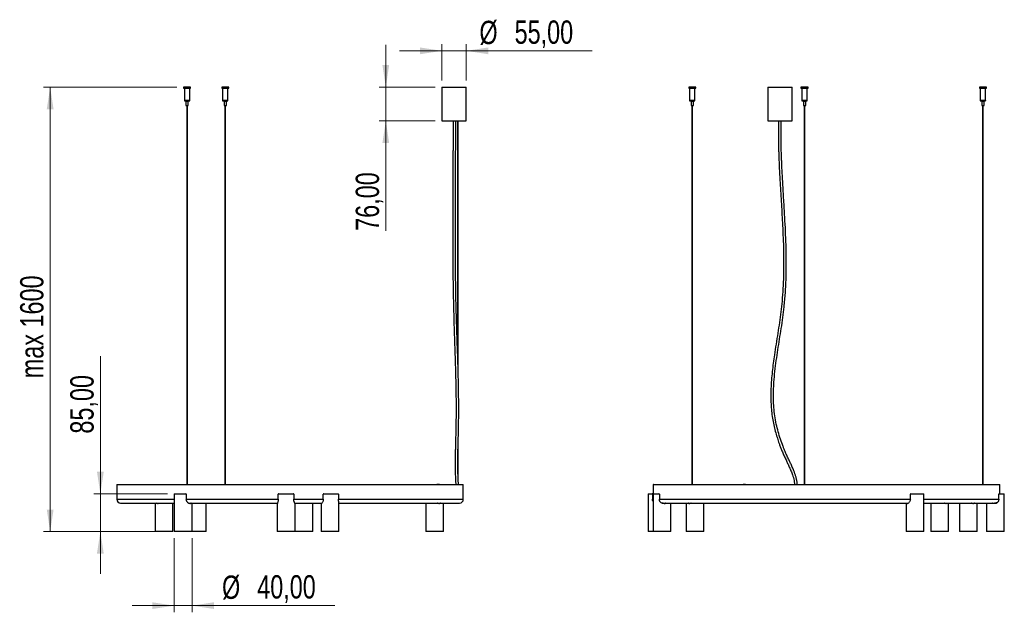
# Model space of a CAD drawing. Header units: millimetres. Extents: x 24 to 175, y 32 to 282.
# Tile 2 of 4: x 28 to 175, y 120 to 209. Entities that reach past the tile are written whole.
import ezdxf

# ---------------------------------------------------------------- set-up
doc = ezdxf.new("R2010")
doc.units = ezdxf.units.MM
doc.styles.add('SLDTEXTSTYLE0', font='TXT', dxfattribs={"width": 0.75})
doc.dimstyles.new('SLDDIMSTYLE0', dxfattribs={"dimtxt": 3.5, "dimasz": 3.302, "dimexe": 0, "dimexo": 0.0625, "dimgap": 0.875, "dimtad": 1, "dimlfac": 15, "dimrnd": 1e-09, "dimzin": 12, "dimdsep": 46, "dimtxsty": 'SLDTEXTSTYLE0', "dimsah": 1, "dimcen": 0.09, "dimadec": 0, "dimazin": 3, "dimtfac": 1, "dimtofl": 0, "dimtmove": 0, "dimatfit": 3, "dimfxl": 0, "dimfrac": 2, "dimtolj": 1, "dimtzin": 12, "dimarcsym": 0})
doc.dimstyles.new('SLDDIMSTYLE1', dxfattribs={"dimtxt": 3.5, "dimasz": 3.302, "dimexe": 0, "dimexo": 0.0625, "dimgap": 0.875, "dimtad": 1, "dimlfac": 15, "dimrnd": 1e-09, "dimzin": 12, "dimdsep": 46, "dimtxsty": 'SLDTEXTSTYLE0', "dimsah": 1, "dimcen": 0.09, "dimadec": 0, "dimazin": 3, "dimtfac": 1, "dimtmove": 0, "dimatfit": 0, "dimfxl": 0, "dimfrac": 2, "dimtolj": 1, "dimtzin": 12, "dimarcsym": 0})

# ---------------------------------------------------------------- blocks, each defined once
blk = doc.blocks.new('_D')
at = {"color": 7, "linetype": 'Continuous', "lineweight": 0}
for p, q in [((51.29, 198.88), (31.28, 198.88)), ((32.28, 198.88), (32.28, 132.22)), ((49.91, 132.22), (31.28, 132.22))]:
    blk.add_line(p, q, dxfattribs=at)
at = {"color": 7, "linetype": 'Continuous', "lineweight": 18}
for points in [[(32.28, 198.88), (31.77, 195.58), (32.79, 195.58)], [(32.28, 132.22), (32.79, 135.52), (31.77, 135.52)]]:
    blk.add_solid(points, dxfattribs=at)
at = {"color": 7, "linetype": 'Continuous', "lineweight": 18, "insert": (27.77, 155.22), "char_height": 3.5, "attachment_point": 1, "rotation": 90, "style": 'SLDTEXTSTYLE0'}
blk.add_mtext('max 1600', dxfattribs=at)
blk = doc.blocks.new('_D_1')
at = {"color": 7, "linetype": 'Continuous', "lineweight": 0}
for p, q in [((39.81, 137.89), (39.81, 158.55)), ((49.91, 137.89), (38.81, 137.89)), ((39.81, 137.89), (39.81, 132.22)), ((49.91, 132.22), (38.81, 132.22)), ((39.81, 132.22), (39.81, 125.87))]:
    blk.add_line(p, q, dxfattribs=at)
at = {"color": 7, "linetype": 'Continuous', "lineweight": 18}
for points in [[(39.81, 137.89), (40.32, 141.19), (39.3, 141.19)], [(39.81, 132.22), (39.3, 128.92), (40.32, 128.92)]]:
    blk.add_solid(points, dxfattribs=at)
at = {"color": 7, "linetype": 'Continuous', "lineweight": 18, "insert": (35.3, 146.91), "char_height": 3.5, "attachment_point": 1, "rotation": 90, "style": 'SLDTEXTSTYLE0'}
blk.add_mtext('85,00', dxfattribs=at)
blk = doc.blocks.new('_D_2')
at = {"color": 7, "linetype": 'Continuous', "lineweight": 0}
for p, q in [((50.91, 131.22), (50.91, 120.1)), ((53.57, 131.22), (53.57, 120.1)), ((50.91, 121.1), (44.56, 121.1)), ((53.57, 121.1), (50.91, 121.1)), ((53.57, 121.1), (74.99, 121.1))]:
    blk.add_line(p, q, dxfattribs=at)
at = {"color": 7, "linetype": 'Continuous', "lineweight": 18}
for points in [[(50.91, 121.1), (47.6, 121.61), (47.6, 120.6)], [(53.57, 121.1), (56.87, 120.6), (56.87, 121.61)]]:
    blk.add_solid(points, dxfattribs=at)
at = {"color": 7, "linetype": 'Continuous', "lineweight": 18, "char_height": 3.5, "attachment_point": 1, "style": 'SLDTEXTSTYLE0'}
for s, insert in [('%%c', (58.07, 125.62)), ('40,00', (63.35, 125.67))]:
    blk.add_mtext(s, dxfattribs=dict(at, insert=insert))
blk = doc.blocks.new('_D_3')
at = {"color": 7, "linetype": 'Continuous', "lineweight": 0}
for p, q in [((82.65, 198.89), (82.65, 205.24)), ((90.06, 198.89), (81.65, 198.89)), ((82.65, 198.89), (82.65, 193.82)), ((90.06, 193.82), (81.65, 193.82)), ((82.65, 193.82), (82.65, 177.33))]:
    blk.add_line(p, q, dxfattribs=at)
at = {"color": 7, "linetype": 'Continuous', "lineweight": 18}
for points in [[(82.65, 198.89), (83.15, 202.19), (82.14, 202.19)], [(82.65, 193.82), (82.14, 190.52), (83.15, 190.52)]]:
    blk.add_solid(points, dxfattribs=at)
at = {"color": 7, "linetype": 'Continuous', "lineweight": 18, "insert": (78.13, 177.33), "char_height": 3.5, "attachment_point": 1, "rotation": 90, "style": 'SLDTEXTSTYLE0'}
blk.add_mtext('76,00', dxfattribs=at)
blk = doc.blocks.new('_D_4')
at = {"color": 7, "linetype": 'Continuous', "lineweight": 0}
for p, q in [((91.06, 204.33), (84.71, 204.33)), ((91.06, 199.89), (91.06, 205.33)), ((94.72, 204.33), (91.06, 204.33)), ((94.72, 199.89), (94.72, 205.33)), ((94.72, 204.33), (113.62, 204.33))]:
    blk.add_line(p, q, dxfattribs=at)
at = {"color": 7, "linetype": 'Continuous', "lineweight": 18}
for points in [[(91.06, 204.33), (87.76, 204.84), (87.76, 203.82)], [(94.72, 204.33), (98.03, 203.82), (98.03, 204.84)]]:
    blk.add_solid(points, dxfattribs=at)
at = {"color": 7, "linetype": 'Continuous', "lineweight": 18, "char_height": 3.5, "attachment_point": 1, "style": 'SLDTEXTSTYLE0'}
for s, insert in [('%%c', (96.7, 208.84)), ('55,00', (101.98, 208.89))]:
    blk.add_mtext(s, dxfattribs=dict(at, insert=insert))

msp = doc.modelspace()

# ---------------------------------------------------------------- linework, layer by layer
at = {"color": 7, "linetype": 'Continuous', "lineweight": 25}
for p, q in [((52.29222, 198.87885), (52.29222, 198.73885)), ((52.82556, 198.87885), (52.29222, 198.87885)), ((52.29222, 198.73885), (52.82556, 198.73885)), ((52.29889, 198.88552), (52.82556, 198.88552)), ((52.42556, 198.73885), (52.42556, 196.95218)), ((52.82556, 198.88552), (53.35222, 198.88552)), ((53.35889, 198.87885), (52.82556, 198.87885)), ((52.82556, 198.73885), (53.35889, 198.73885)), ((53.22556, 196.95218), (53.22556, 198.73885)), ((53.35889, 198.73885), (53.35889, 198.87885)), ((58.01569, 198.87885), (58.01569, 198.73885)), ((58.54902, 198.87885), (58.01569, 198.87885)), ((58.01569, 198.73885), (58.54902, 198.73885)), ((58.02236, 198.88552), (58.54902, 198.88552)), ((58.14902, 198.73885), (58.14902, 196.95218)), ((58.54902, 198.88552), (59.07569, 198.88552)), ((59.08236, 198.87885), (58.54902, 198.87885)), ((58.54902, 198.73885), (59.08236, 198.73885)), ((58.94902, 196.95218), (58.94902, 198.73885)), ((59.08236, 198.73885), (59.08236, 198.87885)), ((91.0572, 198.88552), (91.0572, 193.81885)), ((91.0572, 198.88552), (92.89053, 198.88552)), ((92.89053, 198.88552), (94.72387, 198.88552)), ((94.72387, 193.81885), (94.72387, 198.88552)), ((128.09968, 198.87885), (128.09968, 198.73885)), ((129.16634, 198.87885), (128.09968, 198.87885)), ((128.09968, 198.73885), (129.16634, 198.73885)), ((128.10634, 198.88552), (129.15968, 198.88552)), ((128.23301, 198.73885), (128.23301, 196.95218)), ((129.03301, 198.53138), (129.03301, 198.73885)), ((129.03301, 196.95218), (129.03301, 198.19369)), ((129.16634, 198.73885), (129.16634, 198.87885)), ((139.98296, 198.88552), (139.98296, 193.81885)), ((139.98296, 198.88552), (143.64963, 198.88552)), ((143.64963, 193.81885), (143.64963, 198.88552)), ((144.95273, 198.87885), (144.95273, 198.73885)), ((146.0194, 198.87885), (144.95273, 198.87885)), ((144.95273, 198.73885), (146.0194, 198.73885)), ((144.9594, 198.88552), (146.01273, 198.88552)), ((145.08607, 198.73885), (145.08607, 196.95218)), ((145.88607, 198.53138), (145.88607, 198.73885)), ((145.88607, 196.95218), (145.88607, 198.19369)), ((146.0194, 198.73885), (146.0194, 198.87885)), ((171.71913, 198.87885), (171.71913, 198.73885)), ((172.78579, 198.87885), (171.71913, 198.87885)), ((171.71913, 198.73885), (172.78579, 198.73885)), ((171.72579, 198.88552), (172.77913, 198.88552)), ((171.85246, 198.73885), (171.85246, 196.95218)), ((172.65246, 198.53138), (172.65246, 198.73885)), ((172.65246, 196.95218), (172.65246, 198.19369)), ((172.78579, 198.73885), (172.78579, 198.87885)), ((52.42556, 196.95218), (52.82556, 196.95218)), ((52.42556, 196.949), (52.42556, 196.88234)), ((52.42556, 196.949), (52.82556, 196.949)), ((52.42869, 196.88234), (52.42556, 196.88234)), ((52.42869, 196.88234), (52.42869, 196.81567)), ((52.42869, 196.81567), (53.22242, 196.81567)), ((52.49889, 196.95218), (52.49889, 196.949)), ((52.64889, 196.78234), (52.64889, 196.11567)), ((52.64889, 196.78234), (52.82556, 196.78234)), ((52.69889, 196.81567), (52.69889, 196.78234)), ((52.82556, 196.95218), (53.22556, 196.95218)), ((52.82556, 196.949), (53.22556, 196.949)), ((52.82556, 196.78234), (53.00222, 196.78234)), ((52.95222, 196.78234), (52.95222, 196.81567)), ((53.00222, 196.11567), (53.00222, 196.78234)), ((53.15222, 196.949), (53.15222, 196.95218)), ((53.22242, 196.81567), (53.22242, 196.88234)), ((53.22556, 196.88234), (53.22242, 196.88234)), ((53.22556, 196.88234), (53.22556, 196.949)), ((58.14902, 196.95218), (58.54902, 196.95218)), ((58.14902, 196.949), (58.14902, 196.81567)), ((58.14902, 196.949), (58.94902, 196.949)), ((58.14902, 196.81567), (58.30729, 196.81567)), ((58.22236, 196.95218), (58.22236, 196.949)), ((58.30729, 196.81567), (58.30729, 196.88234)), ((58.39389, 196.88234), (58.30729, 196.88234)), ((58.30729, 196.81567), (58.39389, 196.81567)), ((58.37236, 196.78234), (58.37236, 196.11567)), ((58.37236, 196.78234), (58.72569, 196.78234)), ((58.39389, 196.88234), (58.39389, 196.81567)), ((58.39389, 196.81567), (58.94902, 196.81567)), ((58.42236, 196.81567), (58.42236, 196.78234)), ((58.54902, 196.95218), (58.94902, 196.95218)), ((58.67569, 196.78234), (58.67569, 196.81567)), ((58.72569, 196.11567), (58.72569, 196.78234)), ((58.87569, 196.949), (58.87569, 196.95218)), ((58.94902, 196.81567), (58.94902, 196.949)), ((128.23301, 196.95218), (129.03301, 196.95218)), ((128.23301, 196.949), (128.23301, 196.81567)), ((128.23301, 196.949), (129.03301, 196.949)), ((128.23301, 196.81567), (128.58301, 196.81567)), ((128.30634, 196.95218), (128.30634, 196.949)), ((128.45634, 196.78234), (128.45634, 196.11567)), ((128.45634, 196.78234), (128.80968, 196.78234)), ((128.50634, 196.81567), (128.50634, 196.78234)), ((128.58301, 196.81567), (128.58301, 196.88234)), ((128.68301, 196.88234), (128.58301, 196.88234)), ((128.68301, 196.88234), (128.68301, 196.81567)), ((128.68301, 196.81567), (129.03301, 196.81567)), ((128.75968, 196.78234), (128.75968, 196.81567)), ((128.80968, 196.11567), (128.80968, 196.78234)), ((128.95968, 196.949), (128.95968, 196.95218)), ((129.03301, 196.81567), (129.03301, 196.949)), ((145.08607, 196.95218), (145.88607, 196.95218)), ((145.08607, 196.949), (145.08607, 196.81567)), ((145.08607, 196.949), (145.68607, 196.949)), ((145.08607, 196.81567), (145.11737, 196.81567)), ((145.16737, 196.88234), (145.11737, 196.88234)), ((145.11737, 196.81567), (145.11737, 196.88234)), ((145.11737, 196.81567), (145.16737, 196.81567)), ((145.1594, 196.95218), (145.1594, 196.949)), ((145.16737, 196.88234), (145.16737, 196.81567)), ((145.16737, 196.81567), (145.88607, 196.81567)), ((145.3094, 196.78234), (145.3094, 196.11567)), ((145.3094, 196.78234), (145.5744, 196.78234)), ((145.3594, 196.81567), (145.3594, 196.78234)), ((145.5744, 196.78234), (145.66273, 196.78234)), ((145.61273, 196.78234), (145.61273, 196.81567)), ((145.66273, 196.11567), (145.66273, 196.78234)), ((145.68607, 196.949), (145.88607, 196.949)), ((145.81273, 196.949), (145.81273, 196.95218)), ((145.88607, 196.81567), (145.88607, 196.949)), ((171.85246, 196.95218), (172.65246, 196.95218)), ((171.85246, 196.949), (171.85246, 196.81567)), ((171.85246, 196.949), (172.65246, 196.949)), ((171.85246, 196.81567), (172.57115, 196.81567)), ((171.92579, 196.95218), (171.92579, 196.949)), ((172.07579, 196.78234), (172.07579, 196.11567)), ((172.07579, 196.78234), (172.42913, 196.78234)), ((172.12579, 196.81567), (172.12579, 196.78234)), ((172.37913, 196.78234), (172.37913, 196.81567)), ((172.42913, 196.11567), (172.42913, 196.78234)), ((172.62115, 196.88234), (172.57115, 196.88234)), ((172.57115, 196.81567), (172.57115, 196.88234)), ((172.57115, 196.81567), (172.62115, 196.81567)), ((172.57913, 196.949), (172.57913, 196.95218)), ((172.62115, 196.88234), (172.62115, 196.81567)), ((172.62115, 196.81567), (172.65246, 196.81567)), ((172.65246, 196.81567), (172.65246, 196.949)), ((52.64889, 196.11567), (52.82556, 196.11567)), ((52.77556, 196.11567), (52.77556, 139.28552)), ((52.82556, 196.11567), (53.00222, 196.11567)), ((52.87556, 139.28552), (52.87556, 196.11567)), ((58.37236, 196.11567), (58.72569, 196.11567)), ((58.49902, 196.11567), (58.49902, 139.28552)), ((58.59902, 139.28552), (58.59902, 196.11567)), ((128.45634, 196.11567), (128.80968, 196.11567)), ((128.58301, 196.11567), (128.58301, 139.28552)), ((128.68301, 139.28552), (128.68301, 196.11567)), ((145.3094, 196.11567), (145.5744, 196.11567)), ((145.43607, 196.11567), (145.43607, 139.28552)), ((145.53607, 139.28552), (145.53607, 196.11567)), ((145.5744, 196.11567), (145.66273, 196.11567)), ((172.07579, 196.11567), (172.42913, 196.11567)), ((172.20246, 196.11567), (172.20246, 139.28552)), ((172.30246, 139.28552), (172.30246, 196.11567)), ((91.0572, 193.81885), (92.89053, 193.81885)), ((92.89053, 193.81885), (94.72387, 193.81885)), ((93.41284, 193.81885), (93.41284, 159.27825)), ((93.51284, 155.94794), (93.51284, 193.81885)), ((139.98296, 193.81885), (143.64963, 193.81885)), ((93.51284, 139.99048), (93.51284, 145.79995)), ((42.27914, 139.27218), (42.27914, 137.05218)), ((42.27914, 139.27218), (94.27914, 139.27218)), ((42.29247, 139.28552), (94.26581, 139.28552)), ((44.27038, 139.28894), (44.27038, 139.28552)), ((44.27038, 139.28894), (44.2892, 139.28894)), ((44.2892, 139.28894), (45.35248, 139.28894)), ((44.2892, 139.28894), (44.2892, 139.28552)), ((45.35248, 139.28894), (45.7064, 139.28894)), ((45.35248, 139.28894), (45.35248, 139.28552)), ((45.7064, 139.28894), (46.03286, 139.28894)), ((45.7064, 139.28894), (45.7064, 139.28552)), ((46.03286, 139.28894), (46.16943, 139.28894)), ((46.03286, 139.28894), (46.03286, 139.28552)), ((46.16943, 139.28552), (46.16943, 139.28894)), ((46.44145, 139.28894), (46.44145, 139.28552)), ((46.44145, 139.28894), (46.56499, 139.28894)), ((46.56499, 139.28894), (46.88072, 139.28894)), ((46.56499, 139.28894), (46.56499, 139.28552)), ((46.88072, 139.28894), (47.23659, 139.28894)), ((46.88072, 139.28894), (46.88072, 139.28552)), ((47.23659, 139.28894), (48.64615, 139.28894)), ((47.23659, 139.28894), (47.23659, 139.28552)), ((48.64615, 139.28894), (48.70142, 139.28894)), ((48.64615, 139.28894), (48.64615, 139.28552)), ((48.70142, 139.28552), (48.70142, 139.28894)), ((64.39701, 139.28894), (64.39701, 139.28552)), ((64.39701, 139.28894), (64.62053, 139.28894)), ((64.62053, 139.28894), (67.14961, 139.28894)), ((64.62053, 139.28894), (64.62053, 139.28552)), ((67.14961, 139.28894), (67.42055, 139.28894)), ((67.14961, 139.28894), (67.14961, 139.28552)), ((67.42055, 139.28894), (67.43128, 139.28894)), ((67.42055, 139.28894), (67.42055, 139.28552)), ((67.43128, 139.28894), (67.43139, 139.28894)), ((67.43128, 139.28894), (67.43128, 139.28552)), ((67.43139, 139.28552), (67.43139, 139.28894)), ((69.12689, 139.28894), (69.12689, 139.28552)), ((69.12689, 139.28894), (69.37579, 139.28894)), ((69.37579, 139.28894), (71.80783, 139.28894)), ((69.37579, 139.28894), (69.37579, 139.28552)), ((71.80783, 139.28894), (72.10116, 139.28894)), ((71.80783, 139.28894), (71.80783, 139.28552)), ((72.10116, 139.28894), (72.15818, 139.28894)), ((72.10116, 139.28894), (72.10116, 139.28552)), ((72.15818, 139.28894), (72.16127, 139.28894)), ((72.15818, 139.28894), (72.15818, 139.28552)), ((72.16127, 139.28552), (72.16127, 139.28894)), ((87.85687, 139.28894), (87.85687, 139.28552)), ((87.85687, 139.28894), (87.9538, 139.28894)), ((87.9538, 139.28894), (88.2427, 139.28894)), ((87.9538, 139.28894), (87.9538, 139.28552)), ((88.2427, 139.28894), (88.61047, 139.28894)), ((88.2427, 139.28894), (88.2427, 139.28552)), ((88.61047, 139.28894), (90.07628, 139.28894)), ((88.61047, 139.28894), (88.61047, 139.28552)), ((90.07628, 139.28894), (90.11684, 139.28894)), ((90.07628, 139.28894), (90.07628, 139.28552)), ((90.11684, 139.28552), (90.11684, 139.28894)), ((90.32342, 139.28805), (90.32342, 139.28552)), ((90.69009, 139.28805), (90.32342, 139.28805)), ((90.38885, 139.28894), (90.38885, 139.28805)), ((90.38885, 139.28894), (90.41834, 139.28894)), ((90.41834, 139.28894), (91.44082, 139.28894)), ((90.41834, 139.28894), (90.41834, 139.28805)), ((90.69009, 139.28552), (90.69009, 139.28805)), ((91.44082, 139.28894), (91.77582, 139.28894)), ((91.44082, 139.28894), (91.44082, 139.28552)), ((91.77582, 139.28894), (92.12174, 139.28894)), ((91.77582, 139.28894), (91.77582, 139.28552)), ((92.12174, 139.28894), (92.2879, 139.28894)), ((92.12174, 139.28894), (92.12174, 139.28552)), ((92.2879, 139.28552), (92.2879, 139.28894)), ((94.27914, 137.05218), (94.27914, 139.27218)), ((122.79051, 139.27218), (122.79051, 137.88552)), ((122.79051, 139.27218), (174.79051, 139.27218)), ((122.80385, 139.28552), (174.77718, 139.28552)), ((122.96898, 139.28894), (122.96898, 139.28552)), ((122.96898, 139.28894), (123.22146, 139.28894)), ((123.22146, 139.28894), (123.59223, 139.28894)), ((123.22146, 139.28894), (123.22146, 139.28552)), ((123.59223, 139.28894), (123.85952, 139.28894)), ((123.59223, 139.28894), (123.59223, 139.28552)), ((123.85952, 139.28894), (124.083, 139.28894)), ((123.85952, 139.28894), (123.85952, 139.28552)), ((124.083, 139.28894), (124.08556, 139.28894)), ((124.083, 139.28894), (124.083, 139.28552)), ((124.08556, 139.28552), (124.08556, 139.28894)), ((132.72792, 139.28894), (132.72792, 139.28552)), ((132.72792, 139.28894), (132.82761, 139.28894)), ((132.82761, 139.28894), (134.90167, 139.28894)), ((132.82761, 139.28894), (132.82761, 139.28552)), ((134.90167, 139.28894), (135.26243, 139.28894)), ((134.90167, 139.28894), (134.90167, 139.28552)), ((135.26243, 139.28894), (135.45711, 139.28894)), ((135.26243, 139.28894), (135.26243, 139.28552)), ((135.45711, 139.28894), (135.49579, 139.28894)), ((135.45711, 139.28894), (135.45711, 139.28552)), ((135.49579, 139.28552), (135.49579, 139.28894)), ((136.27546, 139.28805), (136.27546, 139.28552)), ((136.64213, 139.28805), (136.27546, 139.28805)), ((136.64213, 139.28552), (136.64213, 139.28805)), ((136.71838, 139.28894), (136.71838, 139.28552)), ((136.71838, 139.28894), (136.74955, 139.28894)), ((136.74955, 139.28894), (136.92564, 139.28894)), ((136.74955, 139.28894), (136.74955, 139.28552)), ((136.92564, 139.28894), (137.27474, 139.28894)), ((136.92564, 139.28894), (136.92564, 139.28552)), ((137.27474, 139.28894), (139.49269, 139.28894)), ((137.27474, 139.28894), (137.27474, 139.28552)), ((139.49269, 139.28894), (139.65551, 139.28894)), ((139.49269, 139.28894), (139.49269, 139.28552)), ((139.65551, 139.28552), (139.65551, 139.28894)), ((157.92551, 139.28894), (157.92551, 139.28552)), ((157.92551, 139.28894), (157.94304, 139.28894)), ((157.94304, 139.28894), (158.07691, 139.28894)), ((157.94304, 139.28894), (157.94304, 139.28552)), ((158.07691, 139.28894), (158.41651, 139.28894)), ((158.07691, 139.28894), (158.07691, 139.28552)), ((158.41651, 139.28894), (160.72296, 139.28894)), ((158.41651, 139.28894), (158.41651, 139.28552)), ((160.72296, 139.28894), (160.86265, 139.28894)), ((160.72296, 139.28894), (160.72296, 139.28552)), ((160.86265, 139.28552), (160.86265, 139.28894)), ((162.08523, 139.28894), (162.08523, 139.28552)), ((162.08523, 139.28894), (162.20574, 139.28894)), ((162.20574, 139.28894), (164.2002, 139.28894)), ((162.20574, 139.28894), (162.20574, 139.28552)), ((164.2002, 139.28894), (164.56297, 139.28894)), ((164.2002, 139.28894), (164.2002, 139.28552)), ((164.56297, 139.28894), (164.79561, 139.28894)), ((164.56297, 139.28894), (164.56297, 139.28552)), ((164.79561, 139.28894), (164.85311, 139.28894)), ((164.79561, 139.28894), (164.79561, 139.28552)), ((164.85311, 139.28552), (164.85311, 139.28894)), ((173.49546, 139.28894), (173.49546, 139.28552)), ((173.49546, 139.28894), (173.71549, 139.28894)), ((173.71549, 139.28894), (174.08201, 139.28894)), ((173.71549, 139.28894), (173.71549, 139.28552)), ((174.08201, 139.28894), (174.37941, 139.28894)), ((174.08201, 139.28894), (174.08201, 139.28552)), ((174.37941, 139.28894), (174.61181, 139.28894)), ((174.37941, 139.28894), (174.37941, 139.28552)), ((174.61181, 139.28894), (174.61204, 139.28894)), ((174.61181, 139.28894), (174.61181, 139.28552)), ((174.61204, 139.28552), (174.61204, 139.28894)), ((174.79051, 137.88552), (174.79051, 139.27218)), ((50.90625, 137.88552), (50.90625, 132.21885)), ((50.90625, 137.88552), (52.63186, 137.88552)), ((52.70684, 137.81885), (52.70684, 137.05218)), ((66.50149, 137.05218), (66.50149, 137.81885)), ((66.53861, 137.88552), (68.78842, 137.88552)), ((68.83201, 137.81885), (68.83201, 137.05218)), ((73.27142, 137.05218), (73.27142, 137.81885)), ((73.32533, 137.88552), (75.52658, 137.88552)), ((75.55164, 137.81885), (75.55164, 137.05218)), ((122.03749, 137.88552), (122.03749, 132.21885)), ((122.03749, 137.88552), (122.60434, 137.88552)), ((122.70143, 137.88552), (122.60434, 137.88552)), ((122.60434, 137.88552), (122.60616, 137.88552)), ((122.67048, 137.81885), (122.67048, 137.05218)), ((122.67206, 137.81885), (122.67048, 137.81885)), ((122.67206, 137.81885), (122.67206, 137.05218)), ((122.70143, 137.88552), (122.71132, 137.88552)), ((122.74785, 137.88552), (122.74785, 132.21885)), ((122.74785, 137.88552), (123.62209, 137.88552)), ((123.69724, 137.81885), (123.69724, 137.05218)), ((161.36576, 137.05218), (161.36576, 137.81885)), ((161.43484, 137.88552), (163.38488, 137.88552)), ((163.38599, 132.21885), (163.38599, 137.8668)), ((174.6514, 137.05218), (174.6514, 137.81885)), ((174.72343, 137.88552), (175.4661, 137.88552)), ((175.4661, 132.21885), (175.4661, 137.88552)), ((42.27914, 137.05218), (50.90625, 137.05218)), ((42.84581, 136.48552), (50.90625, 136.48552)), ((48.02394, 136.48552), (48.02394, 132.21885)), ((48.48805, 136.41885), (48.43859, 136.41885)), ((50.69061, 132.21885), (50.69061, 136.48552)), ((52.70684, 137.05218), (66.50149, 137.05218)), ((53.04593, 136.48552), (66.38311, 136.48552)), ((53.29189, 136.41885), (53.24964, 136.41885)), ((53.57292, 132.21885), (53.57292, 136.48552)), ((55.71259, 132.21885), (55.71259, 136.48552)), ((66.36408, 136.42705), (66.36408, 132.21885)), ((68.83201, 137.05218), (73.27142, 137.05218)), ((68.98545, 136.48552), (73.05914, 136.48552)), ((69.03075, 136.41885), (69.02898, 136.41885)), ((69.03075, 132.21885), (69.03075, 136.41912)), ((71.67168, 136.41885), (71.66324, 136.41885)), ((71.66852, 136.48552), (71.67795, 136.44401)), ((71.67647, 136.43807), (71.67168, 136.41885)), ((71.67861, 132.21885), (71.67861, 136.43807)), ((72.94144, 136.46285), (72.94144, 132.21885)), ((72.97284, 136.41885), (72.96008, 136.41885)), ((73.04701, 136.48552), (73.04358, 136.45789)), ((75.55224, 137.05218), (94.27914, 137.05218)), ((75.60811, 132.21885), (75.60811, 136.48996)), ((75.60811, 136.48552), (93.71247, 136.48552)), ((88.63945, 136.48552), (88.63945, 132.21885)), ((90.64463, 136.41885), (90.58621, 136.41885)), ((91.30612, 132.21885), (91.30612, 136.48552)), ((122.67048, 137.05218), (122.67206, 137.05218)), ((123.69724, 137.05218), (161.3684, 137.05218)), ((124.10837, 136.47646), (124.14252, 136.49352)), ((124.16231, 136.49697), (124.11392, 136.4737)), ((124.15522, 136.48552), (124.19818, 136.48552)), ((124.24907, 136.48552), (161.06317, 136.48552)), ((124.4232, 136.41885), (124.35834, 136.41885)), ((125.41451, 132.21885), (125.41451, 136.48552)), ((127.72823, 136.48552), (127.72823, 132.21885)), ((128.24276, 136.41885), (128.19118, 136.41885)), ((130.3949, 132.21885), (130.3949, 136.48552)), ((160.71933, 136.48552), (160.71933, 132.21885)), ((160.90097, 136.41885), (160.86882, 136.41885)), ((163.38599, 137.05218), (174.6514, 137.05218)), ((163.38599, 136.48552), (174.07297, 136.48552)), ((164.44134, 136.48552), (164.44134, 132.21885)), ((166.74834, 136.41885), (166.70158, 136.41885)), ((167.10801, 132.21885), (167.10801, 136.48552)), ((168.74784, 136.48552), (168.74784, 132.21885)), ((170.78689, 136.41885), (170.72945, 136.41885)), ((171.4145, 132.21885), (171.4145, 136.48552)), ((172.79943, 136.48552), (172.79943, 132.21885)), ((173.99704, 136.41885), (173.93089, 136.41885)), ((174.07297, 136.48552), (174.09376, 136.48552)), ((174.09376, 136.48552), (174.11053, 136.48552)), ((174.11053, 136.48552), (174.16416, 136.48552)), ((174.16416, 136.48552), (174.17531, 136.48552)), ((174.17531, 136.48552), (174.18678, 136.48552)), ((174.18678, 136.48552), (174.22385, 136.48552)), ((174.22385, 136.48552), (174.28938, 136.48932)), ((50.69061, 132.21885), (48.02394, 132.21885)), ((53.57292, 132.21885), (50.90625, 132.21885)), ((55.71259, 132.21885), (53.57292, 132.21885)), ((69.03075, 132.21885), (66.36408, 132.21885)), ((71.67861, 132.21885), (69.03075, 132.21885)), ((72.97169, 132.21885), (72.94144, 132.21885)), ((75.60811, 132.21885), (72.97169, 132.21885)), ((90.64001, 132.21885), (88.63945, 132.21885)), ((91.30612, 132.21885), (90.64001, 132.21885)), ((122.74785, 132.21885), (122.03749, 132.21885)), ((125.41451, 132.21885), (122.74785, 132.21885)), ((130.3949, 132.21885), (127.72823, 132.21885)), ((160.89828, 132.21885), (160.71933, 132.21885)), ((163.38599, 132.21885), (160.89828, 132.21885)), ((166.74468, 132.21885), (164.44134, 132.21885)), ((167.10801, 132.21885), (166.74468, 132.21885)), ((170.78235, 132.21885), (168.74784, 132.21885)), ((171.4145, 132.21885), (170.78235, 132.21885)), ((173.99172, 132.21885), (172.79943, 132.21885)), ((175.4661, 132.21885), (173.99172, 132.21885))]:
    msp.add_line(p, q, dxfattribs=at)
for centre, radius, start, end in [((52.29889, 198.87885), 0.00667, 90, 180), ((53.35222, 198.87885), 0.00667, 0, 90), ((58.02236, 198.87885), 0.00667, 90, 180), ((59.07569, 198.87885), 0.00667, 0, 90), ((128.10634, 198.87885), 0.00667, 90, 180), ((129.15968, 198.87885), 0.00667, 0, 90), ((144.9594, 198.87885), 0.00667, 90, 180), ((146.01273, 198.87885), 0.00667, 0, 90), ((171.72579, 198.87885), 0.00667, 90, 180), ((172.77913, 198.87885), 0.00667, 0, 90), ((42.29247, 139.27218), 0.01333, 90, 180), ((94.26581, 139.27218), 0.01333, 0, 90), ((122.80385, 139.27218), 0.01333, 90, 180), ((174.77718, 139.27218), 0.01333, 0, 90), ((42.84581, 137.05218), 0.56667, 180, 270), ((93.71247, 137.05218), 0.56667, 270, 0)]:
    msp.add_arc(centre, radius, start, end, dxfattribs=at)
for points, knots in [([(129.03301, 198.19369), (129.03242, 198.19516), (129.03124, 198.19811), (129.02291, 198.22149), (129.01351, 198.25672), (129.00641, 198.30176), (129.00423, 198.35354), (129.00804, 198.41121), (129.017, 198.46581), (129.02608, 198.50585), (129.03205, 198.52886), (129.03252, 198.53058), (129.03274, 198.53138)], [0, 0, 0, 0, 0.0971297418, 0.1942845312, 0.2906776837, 0.3862619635, 0.4859483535, 0.599340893, 0.7341191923, 0.8450342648, 0.9284084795, 1, 1, 1, 1]), ([(145.88607, 198.19369), (145.88548, 198.19516), (145.8843, 198.19811), (145.87597, 198.22149), (145.86656, 198.25672), (145.85947, 198.30176), (145.85729, 198.35354), (145.8611, 198.41121), (145.87005, 198.46581), (145.87914, 198.50585), (145.88511, 198.52886), (145.88558, 198.53058), (145.8858, 198.53138)], [0, 0, 0, 0, 0.097129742, 0.194284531, 0.290677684, 0.386261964, 0.485948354, 0.599340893, 0.734119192, 0.845034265, 0.928408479, 1, 1, 1, 1]), ([(172.65246, 198.19369), (172.65187, 198.19516), (172.65069, 198.19811), (172.64236, 198.22149), (172.63296, 198.25672), (172.62586, 198.30176), (172.62368, 198.35354), (172.62749, 198.41121), (172.63645, 198.46581), (172.64553, 198.50585), (172.6515, 198.52886), (172.65197, 198.53058), (172.65219, 198.53138)], [0, 0, 0, 0, 0.0971297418, 0.1942845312, 0.2906776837, 0.3862619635, 0.4859483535, 0.599340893, 0.7341191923, 0.8450342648, 0.9284084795, 1, 1, 1, 1]), ([(92.73305, 193.81885), (92.73314, 193.79547), (92.73443, 193.43671), (92.73524, 192.76993), (92.73576, 191.84648), (92.73511, 191.00606), (92.73386, 190.25236), (92.73227, 189.58431), (92.73055, 189.00078), (92.7288, 188.48104), (92.72545, 187.58278), (92.71963, 186.26305), (92.70856, 184.04106), (92.695, 181.33288), (92.68606, 178.58264), (92.68506, 176.26016), (92.68943, 174.36644), (92.70017, 172.47254), (92.71844, 170.5793), (92.74541, 168.68765), (92.78287, 166.75449), (92.83339, 164.78204), (92.89578, 162.77162), (92.96317, 160.76364), (93.02238, 159.00291), (93.07019, 157.48824), (93.10684, 156.22104), (93.13884, 154.95214), (93.16477, 153.68194), (93.18213, 152.48246), (93.19111, 151.35603), (93.19239, 150.30408), (93.18589, 149.26867), (93.17101, 148.26829), (93.15071, 147.32012), (93.13229, 146.57689), (93.11745, 145.99376), (93.10561, 145.52716), (93.09249, 144.99207), (93.07887, 144.38935), (93.06614, 143.72089), (93.05746, 143.08366), (93.05367, 142.487), (93.05474, 141.93946), (93.06208, 141.35774), (93.07611, 140.8179), (93.09501, 140.32737), (93.1168, 139.89427), (93.13731, 139.5447), (93.15282, 139.33878), (93.15683, 139.28552)], [0, 0, 0, 0, 0.001269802, 0.01948157, 0.036186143, 0.05138886, 0.065092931, 0.077095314, 0.087654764, 0.096775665, 0.105318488, 0.136439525, 0.168473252, 0.226091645, 0.283703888, 0.317988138, 0.352263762, 0.386524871, 0.420775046, 0.455013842, 0.489265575, 0.525959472, 0.562733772, 0.599573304, 0.636394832, 0.659534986, 0.68264019, 0.705703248, 0.728722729, 0.751700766, 0.770793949, 0.78986241, 0.808932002, 0.827424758, 0.845081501, 0.861886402, 0.869451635, 0.878369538, 0.888694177, 0.900430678, 0.913579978, 0.928136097, 0.938498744, 0.949432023, 0.960904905, 0.972899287, 0.980714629, 0.988765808, 0.997094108, 1, 1, 1, 1]), ([(93.55803, 139.28552), (93.55186, 139.36831), (93.53387, 139.60965), (93.51164, 139.99795), (93.49041, 140.44255), (93.47532, 140.86264), (93.46308, 141.33135), (93.45556, 141.83914), (93.45353, 142.37866), (93.45612, 142.92586), (93.46255, 143.47276), (93.4716, 144.01162), (93.48141, 144.49571), (93.49639, 145.15797), (93.51868, 146.03651), (93.54717, 147.15568), (93.5728, 148.33004), (93.58921, 149.55221), (93.59325, 150.81287), (93.58657, 152.07885), (93.57045, 153.34772), (93.54421, 154.73427), (93.50706, 156.23649), (93.4595, 157.85173), (93.40722, 159.46418), (93.35289, 161.0747), (93.2991, 162.68528), (93.24847, 164.29697), (93.19958, 166.05776), (93.15786, 167.97043), (93.12502, 170.03378), (93.10291, 172.09942), (93.09005, 174.16588), (93.08492, 176.23223), (93.08599, 178.29778), (93.09097, 180.09824), (93.09707, 181.63416), (93.1029, 182.89977), (93.10902, 184.13643), (93.11496, 185.32025), (93.11933, 186.22476), (93.12239, 186.89725), (93.12453, 187.38689), (93.12684, 187.95162), (93.12922, 188.59225), (93.13153, 189.30885), (93.13354, 190.08427), (93.13501, 190.91577), (93.13577, 191.80067), (93.13526, 192.75345), (93.13445, 193.43382), (93.13314, 193.79639), (93.13306, 193.81885)], [0, 0, 0, 0, 0.0045186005, 0.0131710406, 0.021468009, 0.0294523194, 0.0371434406, 0.0486439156, 0.0594095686, 0.0694057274, 0.081536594, 0.0921939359, 0.1013796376, 0.1100286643, 0.1308837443, 0.1520795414, 0.1735437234, 0.1964940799, 0.2193893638, 0.2423046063, 0.2652400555, 0.2882314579, 0.3176410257, 0.3471084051, 0.3766123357, 0.4061525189, 0.4356703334, 0.4651747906, 0.4946170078, 0.532003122, 0.5693665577, 0.6067303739, 0.6441155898, 0.6815108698, 0.7189174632, 0.7563297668, 0.7793774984, 0.8024251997, 0.8251442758, 0.8466133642, 0.8667771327, 0.8742996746, 0.8831526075, 0.8933776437, 0.9049748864, 0.9179446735, 0.9322877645, 0.9470703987, 0.9630773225, 0.9803120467, 0.9987800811, 1, 1, 1, 1]), ([(141.58757, 193.81885), (141.58686, 193.79799), (141.57482, 193.44128), (141.56678, 192.77609), (141.56123, 191.85131), (141.56683, 191.00964), (141.57832, 190.25474), (141.5935, 189.58547), (141.6102, 189.00069), (141.62755, 188.48007), (141.66106, 187.58117), (141.72111, 186.26099), (141.8427, 184.03798), (142.01108, 181.32831), (142.1723, 178.57644), (142.27764, 176.25251), (142.33607, 174.35755), (142.3583, 172.46239), (142.33571, 170.56803), (142.25965, 168.67566), (142.1292, 166.87766), (141.94551, 165.17458), (141.72354, 163.56547), (141.47446, 161.95771), (141.21553, 160.35026), (140.98257, 158.85638), (140.78737, 157.47541), (140.6334, 156.20772), (140.51373, 154.93832), (140.43796, 153.66755), (140.41718, 152.46733), (140.44945, 151.33977), (140.52944, 150.28606), (140.66295, 149.24734), (140.85081, 148.24162), (141.08241, 147.28572), (141.29473, 146.55727), (141.46864, 146.01823), (141.60045, 145.63132), (141.75846, 145.19339), (141.94595, 144.70384), (142.16575, 144.16397), (142.4202, 143.57536), (142.68758, 142.9957), (142.95616, 142.43094), (143.21079, 141.88561), (143.46205, 141.30999), (143.66337, 140.77871), (143.81323, 140.2987), (143.91528, 139.87734), (143.98007, 139.53761), (143.99528, 139.33759), (143.99924, 139.28552)], [0, 0, 0, 0, 0.001132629, 0.019370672, 0.036098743, 0.05132335, 0.065048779, 0.077072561, 0.087654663, 0.096798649, 0.105343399, 0.136473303, 0.168519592, 0.226169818, 0.283816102, 0.318121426, 0.352418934, 0.386702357, 0.420975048, 0.455228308, 0.489481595, 0.518808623, 0.54820541, 0.577666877, 0.607149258, 0.636617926, 0.659764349, 0.682874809, 0.705944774, 0.728972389, 0.751961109, 0.771073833, 0.790173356, 0.809288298, 0.827881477, 0.845675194, 0.86265687, 0.869058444, 0.876422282, 0.88484545, 0.894330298, 0.904877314, 0.91648399, 0.929133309, 0.939521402, 0.950423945, 0.961795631, 0.973601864, 0.981247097, 0.989085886, 0.997158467, 1, 1, 1, 1]), ([(144.39971, 139.28552), (144.39316, 139.36867), (144.3738, 139.61466), (144.2964, 140.0112), (144.18163, 140.46642), (144.04417, 140.89488), (143.86757, 141.37057), (143.65068, 141.88366), (143.40098, 142.42649), (143.14069, 142.97439), (142.88402, 143.52073), (142.64549, 144.05952), (142.44254, 144.54251), (142.17996, 145.20077), (141.8633, 146.07253), (141.52062, 147.18517), (141.23092, 148.35462), (141.01385, 149.5731), (140.87878, 150.83094), (140.81991, 152.09523), (140.8278, 153.36319), (140.89814, 154.74908), (141.03697, 156.25072), (141.24171, 157.86536), (141.48222, 159.47714), (141.73977, 161.08699), (141.99643, 162.69718), (142.23453, 164.30902), (142.45406, 166.07047), (142.61981, 167.98346), (142.72247, 170.04642), (142.75934, 172.11094), (142.7413, 174.17609), (142.67935, 176.24111), (142.58473, 178.30538), (142.4836, 180.10476), (142.39129, 181.63979), (142.31405, 182.90481), (142.23998, 184.14112), (142.1727, 185.32491), (142.12552, 186.22915), (142.09329, 186.90096), (142.07117, 187.38947), (142.04764, 187.95304), (142.02377, 188.59256), (142.00104, 189.30807), (141.98175, 190.08238), (141.96794, 190.91273), (141.96124, 191.79636), (141.96645, 192.7477), (141.97464, 193.42949), (141.98695, 193.79394), (141.98779, 193.81885)], [0, 0, 0, 0, 0.004537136, 0.013421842, 0.021907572, 0.030039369, 0.037839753, 0.049448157, 0.060262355, 0.070265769, 0.082369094, 0.093022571, 0.102245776, 0.110805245, 0.131491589, 0.152577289, 0.173979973, 0.196853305, 0.219696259, 0.242587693, 0.265507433, 0.288489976, 0.3178927, 0.347353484, 0.376848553, 0.406377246, 0.435883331, 0.465387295, 0.494842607, 0.532242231, 0.569591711, 0.606934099, 0.644294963, 0.681666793, 0.719050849, 0.756441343, 0.779475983, 0.802511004, 0.825224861, 0.846694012, 0.866861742, 0.874366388, 0.883196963, 0.893401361, 0.904979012, 0.917929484, 0.932252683, 0.947015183, 0.962999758, 0.980208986, 0.998647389, 1, 1, 1, 1]), ([(52.70684, 137.81885), (52.70619, 137.82554), (52.7049, 137.83892), (52.69496, 137.8569), (52.67994, 137.87168), (52.65848, 137.8831), (52.64137, 137.88465), (52.63186, 137.88552)], [0, 0, 0, 0, 0.174592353, 0.348834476, 0.532022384, 0.740001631, 1, 1, 1, 1]), ([(66.53861, 137.88552), (66.53306, 137.8844), (66.52321, 137.8824), (66.51141, 137.86738), (66.50404, 137.84767), (66.50163, 137.82984), (66.50151, 137.82058), (66.50149, 137.81885)], [0, 0, 0, 0, 0.296352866, 0.525994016, 0.756944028, 0.954513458, 1, 1, 1, 1]), ([(68.83201, 137.81885), (68.83164, 137.82554), (68.83092, 137.83892), (68.82532, 137.8569), (68.81674, 137.87168), (68.80431, 137.8831), (68.79409, 137.88465), (68.78842, 137.88552)], [0, 0, 0, 0, 0.174592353, 0.348834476, 0.532022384, 0.740001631, 1, 1, 1, 1]), ([(73.32533, 137.88552), (73.31741, 137.8844), (73.30335, 137.8824), (73.28611, 137.86738), (73.27522, 137.84767), (73.27162, 137.82984), (73.27145, 137.82058), (73.27142, 137.81885)], [0, 0, 0, 0, 0.296352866, 0.525994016, 0.756944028, 0.954513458, 1, 1, 1, 1]), ([(75.55164, 137.81885), (75.55144, 137.82554), (75.55104, 137.83892), (75.54795, 137.8569), (75.54313, 137.87168), (75.53602, 137.8831), (75.52995, 137.88465), (75.52658, 137.88552)], [0, 0, 0, 0, 0.174592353, 0.348834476, 0.532022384, 0.740001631, 1, 1, 1, 1]), ([(122.67048, 137.81885), (122.66989, 137.82554), (122.66871, 137.83892), (122.65972, 137.8569), (122.64626, 137.87168), (122.62728, 137.8831), (122.61254, 137.88465), (122.60434, 137.88552)], [0, 0, 0, 0, 0.174592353, 0.348834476, 0.532022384, 0.740001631, 1, 1, 1, 1]), ([(122.60616, 137.88552), (122.61511, 137.88449), (122.63127, 137.88263), (122.65158, 137.86881), (122.66526, 137.85088), (122.6714, 137.83321), (122.67191, 137.82223), (122.67206, 137.81885)], [0, 0, 0, 0, 0.289814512, 0.523430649, 0.717798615, 0.913182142, 1, 1, 1, 1]), ([(122.74785, 137.86877), (122.74766, 137.86897), (122.74247, 137.87467), (122.72775, 137.88136), (122.71199, 137.88536), (122.70273, 137.8855), (122.70143, 137.88552)], [0, 0, 0, 0, 0.0149350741, 0.429073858, 0.9195127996, 1, 1, 1, 1]), ([(122.71132, 137.88552), (122.7215, 137.88503), (122.73375, 137.88444), (122.74403, 137.87722), (122.74577, 137.876)], [0, 0, 0, 0, 0.83092894, 1, 1, 1, 1]), ([(123.69724, 137.81885), (123.69657, 137.82554), (123.69525, 137.83892), (123.68511, 137.8569), (123.6699, 137.87168), (123.64836, 137.8831), (123.63147, 137.88465), (123.62209, 137.88552)], [0, 0, 0, 0, 0.174592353, 0.348834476, 0.532022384, 0.740001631, 1, 1, 1, 1]), ([(161.43484, 137.88552), (161.4248, 137.8844), (161.40698, 137.8824), (161.38482, 137.86738), (161.37071, 137.84767), (161.36603, 137.82984), (161.3658, 137.82058), (161.36576, 137.81885)], [0, 0, 0, 0, 0.296352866, 0.525994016, 0.756944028, 0.954513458, 1, 1, 1, 1]), ([(163.38598, 137.8668), (163.38598, 137.86799), (163.38601, 137.87475), (163.38583, 137.88279), (163.38522, 137.88455), (163.38488, 137.88552)], [0, 0, 0, 0, 0.087066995, 0.492793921, 1, 1, 1, 1]), ([(174.72343, 137.88552), (174.7132, 137.8844), (174.69504, 137.8824), (174.67176, 137.86738), (174.65672, 137.84767), (174.65169, 137.82984), (174.65145, 137.82058), (174.6514, 137.81885)], [0, 0, 0, 0, 0.296352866, 0.525994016, 0.756944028, 0.954513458, 1, 1, 1, 1]), ([(48.43859, 136.41885), (48.38981, 136.42251), (48.32232, 136.42757), (48.27766, 136.47294), (48.26529, 136.48552)], [0, 0, 0, 0, 0.722823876, 1, 1, 1, 1]), ([(48.33723, 136.48552), (48.35101, 136.47083), (48.39323, 136.42585), (48.45959, 136.42167), (48.50427, 136.41885)], [0, 0, 0, 0, 0.326583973, 1, 1, 1, 1]), ([(48.70489, 136.48552), (48.67779, 136.46913), (48.60543, 136.42538), (48.53321, 136.42137), (48.48805, 136.41885)], [0, 0, 0, 0, 0.374610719, 1, 1, 1, 1]), ([(53.24964, 136.41885), (53.20293, 136.42526), (53.10962, 136.43807), (52.95643, 136.53592), (52.84105, 136.65838), (52.76734, 136.7837), (52.71875, 136.90497), (52.71121, 136.99817), (52.70684, 137.05218)], [0, 0, 0, 0, 0.200323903, 0.400142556, 0.613076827, 0.72493141, 0.840566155, 1, 1, 1, 1]), ([(53.21331, 136.41885), (53.25323, 136.42248), (53.3094, 136.42758), (53.34197, 136.47252), (53.3514, 136.48552)], [0, 0, 0, 0, 0.710607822, 1, 1, 1, 1]), ([(53.42842, 136.48552), (53.41577, 136.46913), (53.38199, 136.42538), (53.32656, 136.42137), (53.29189, 136.41885)], [0, 0, 0, 0, 0.3746107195, 1, 1, 1, 1]), ([(66.50149, 137.05218), (66.4983, 136.98664), (66.49193, 136.85579), (66.44894, 136.67803), (66.40122, 136.53208), (66.36705, 136.4421), (66.36678, 136.43091), (66.36669, 136.42705)], [0, 0, 0, 0, 0.205416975, 0.410123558, 0.632424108, 0.872973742, 1, 1, 1, 1]), ([(69.02898, 136.41885), (69.02237, 136.42526), (69.00917, 136.43807), (68.95538, 136.53592), (68.90289, 136.65838), (68.86515, 136.7837), (68.83876, 136.90497), (68.83449, 136.99817), (68.83201, 137.05218)], [0, 0, 0, 0, 0.2003239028, 0.4001425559, 0.6130768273, 0.7249314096, 0.8405661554, 1, 1, 1, 1]), ([(69.00147, 136.48552), (69.00849, 136.46913), (69.02721, 136.42538), (69.02939, 136.42137), (69.03075, 136.41885)], [0, 0, 0, 0, 0.374610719, 1, 1, 1, 1]), ([(71.66324, 136.41885), (71.65083, 136.42243), (71.63355, 136.42742), (71.60229, 136.47275), (71.59349, 136.48552)], [0, 0, 0, 0, 0.718387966, 1, 1, 1, 1]), ([(72.96008, 136.41885), (72.94998, 136.42089), (72.93848, 136.42321), (72.94241, 136.45854), (72.94288, 136.46285)], [0, 0, 0, 0, 0.878123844, 1, 1, 1, 1]), ([(73.27142, 137.05218), (73.2667, 136.98663), (73.25729, 136.85575), (73.19103, 136.67821), (73.10645, 136.53134), (73.02308, 136.43545), (72.98817, 136.42392), (72.97284, 136.41885)], [0, 0, 0, 0, 0.1935367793, 0.3864042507, 0.595848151, 0.8224857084, 1, 1, 1, 1]), ([(75.60508, 136.48996), (75.60539, 136.50551), (75.60629, 136.5503), (75.58676, 136.65935), (75.5693, 136.7835), (75.55536, 136.90504), (75.553, 136.99819), (75.55164, 137.05218)], [0, 0, 0, 0, 0.158683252, 0.45732949, 0.614208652, 0.776389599, 1, 1, 1, 1]), ([(90.58621, 136.41885), (90.52444, 136.42243), (90.43846, 136.42742), (90.3586, 136.47275), (90.33611, 136.48552)], [0, 0, 0, 0, 0.718387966, 1, 1, 1, 1]), ([(90.59808, 136.41885), (90.65611, 136.42255), (90.7373, 136.42773), (90.79587, 136.47269), (90.81258, 136.48552)], [0, 0, 0, 0, 0.714692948, 1, 1, 1, 1]), ([(90.85593, 136.48552), (90.83546, 136.47005), (90.77668, 136.42566), (90.69673, 136.42154), (90.64463, 136.41885)], [0, 0, 0, 0, 0.348405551, 1, 1, 1, 1]), ([(122.74785, 136.75244), (122.74158, 136.76291), (122.71593, 136.80578), (122.68211, 136.9056), (122.67475, 136.9984), (122.67048, 137.05218)], [0, 0, 0, 0, 0.119598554, 0.489706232, 1, 1, 1, 1]), ([(124.35834, 136.41885), (124.29124, 136.42526), (124.1572, 136.43807), (123.96883, 136.53592), (123.83879, 136.65838), (123.75988, 136.7837), (123.70933, 136.90497), (123.70167, 136.99817), (123.69724, 137.05218)], [0, 0, 0, 0, 0.200323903, 0.400142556, 0.613076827, 0.72493141, 0.840566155, 1, 1, 1, 1]), ([(124.16072, 136.4873), (124.15367, 136.48661), (124.12655, 136.48398), (124.09698, 136.48916), (124.0751, 136.493)], [0, 0, 0, 0, 0.260110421, 1, 1, 1, 1]), ([(124.2597, 136.48581), (124.25714, 136.4857), (124.24501, 136.48517), (124.21891, 136.48615), (124.1859, 136.48864), (124.15605, 136.492), (124.13325, 136.49468), (124.12018, 136.49553), (124.11826, 136.49422), (124.12744, 136.49134), (124.14691, 136.48802), (124.17466, 136.48575), (124.20158, 136.48518), (124.21775, 136.486), (124.22276, 136.48626)], [0, 0, 0, 0, 0.024742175, 0.117424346, 0.209844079, 0.303419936, 0.397885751, 0.491550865, 0.583881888, 0.676370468, 0.770248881, 0.86468004, 0.958035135, 1, 1, 1, 1]), ([(124.39809, 136.41885), (124.46313, 136.42248), (124.55465, 136.42758), (124.6266, 136.47252), (124.64743, 136.48552)], [0, 0, 0, 0, 0.710607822, 1, 1, 1, 1]), ([(124.66733, 136.48552), (124.64046, 136.46913), (124.56872, 136.42538), (124.47919, 136.42137), (124.4232, 136.41885)], [0, 0, 0, 0, 0.374610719, 1, 1, 1, 1]), ([(128.19118, 136.41885), (128.14005, 136.42251), (128.06932, 136.42757), (128.02131, 136.47294), (128.008, 136.48552)], [0, 0, 0, 0, 0.722823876, 1, 1, 1, 1]), ([(128.07623, 136.48552), (128.09112, 136.47083), (128.13669, 136.42585), (128.20625, 136.42167), (128.25309, 136.41885)], [0, 0, 0, 0, 0.326583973, 1, 1, 1, 1]), ([(128.46654, 136.48552), (128.43879, 136.46913), (128.36469, 136.42538), (128.28968, 136.42137), (128.24276, 136.41885)], [0, 0, 0, 0, 0.3746107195, 1, 1, 1, 1]), ([(160.86882, 136.41885), (160.83913, 136.42243), (160.79781, 136.42742), (160.77827, 136.47275), (160.77277, 136.48552)], [0, 0, 0, 0, 0.718387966, 1, 1, 1, 1]), ([(160.86615, 136.48552), (160.87215, 136.46942), (160.88548, 136.43371), (160.91678, 136.4295), (160.93397, 136.42718)], [0, 0, 0, 0, 0.450731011, 1, 1, 1, 1]), ([(161.36576, 137.05218), (161.35966, 136.98663), (161.34749, 136.85575), (161.25935, 136.67821), (161.13905, 136.53134), (161.00702, 136.43545), (160.93333, 136.42392), (160.90097, 136.41885)], [0, 0, 0, 0, 0.193536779, 0.386404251, 0.595848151, 0.822485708, 1, 1, 1, 1]), ([(166.70158, 136.41885), (166.65091, 136.42243), (166.58037, 136.42742), (166.50946, 136.47275), (166.48949, 136.48552)], [0, 0, 0, 0, 0.718387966, 1, 1, 1, 1]), ([(166.67835, 136.41885), (166.72342, 136.42255), (166.78648, 136.42773), (166.82565, 136.47269), (166.83682, 136.48552)], [0, 0, 0, 0, 0.714692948, 1, 1, 1, 1]), ([(166.90551, 136.48552), (166.89155, 136.47005), (166.85147, 136.42566), (166.78903, 136.42154), (166.74834, 136.41885)], [0, 0, 0, 0, 0.348405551, 1, 1, 1, 1]), ([(170.72945, 136.41885), (170.66859, 136.42243), (170.58387, 136.42742), (170.50462, 136.47275), (170.48231, 136.48552)], [0, 0, 0, 0, 0.718387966, 1, 1, 1, 1]), ([(170.73773, 136.41885), (170.79464, 136.42255), (170.87427, 136.42773), (170.93106, 136.47269), (170.94726, 136.48552)], [0, 0, 0, 0, 0.714692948, 1, 1, 1, 1]), ([(170.99341, 136.48552), (170.97352, 136.47005), (170.91646, 136.42566), (170.83801, 136.42154), (170.78689, 136.41885)], [0, 0, 0, 0, 0.348405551, 1, 1, 1, 1]), ([(173.93089, 136.41885), (173.8635, 136.42243), (173.76967, 136.42742), (173.69364, 136.47275), (173.67222, 136.48552)], [0, 0, 0, 0, 0.718387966, 1, 1, 1, 1]), ([(174.10727, 136.43445), (174.07382, 136.43701), (174.01295, 136.44166), (173.96134, 136.4719), (173.93809, 136.48552)], [0, 0, 0, 0, 0.54944299, 1, 1, 1, 1]), ([(174.6514, 137.05218), (174.64493, 136.98663), (174.63201, 136.85575), (174.53341, 136.67821), (174.38332, 136.53134), (174.19362, 136.43545), (174.05703, 136.42392), (173.99704, 136.41885)], [0, 0, 0, 0, 0.1935367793, 0.3864042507, 0.595848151, 0.8224857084, 1, 1, 1, 1]), ([(174.1463, 136.4882), (174.15333, 136.48909), (174.1674, 136.49087), (174.17585, 136.49283), (174.17345, 136.493), (174.15993, 136.49138), (174.13696, 136.48866), (174.10702, 136.48635), (174.08316, 136.48519), (174.07126, 136.48557), (174.07038, 136.4856)], [0, 0, 0, 0, 0.141892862, 0.283816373, 0.424742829, 0.564428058, 0.704933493, 0.846963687, 0.988658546, 1, 1, 1, 1]), ([(174.08668, 136.48577), (174.09011, 136.48567), (174.10461, 136.48523), (174.12598, 136.48631), (174.14026, 136.48764), (174.1463, 136.4882)], [0, 0, 0, 0, 0.152048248, 0.641962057, 1, 1, 1, 1]), ([(174.39032, 136.55291), (174.37739, 136.54672), (174.3418, 136.52968), (174.25556, 136.5012), (174.16505, 136.48381), (174.11345, 136.487), (174.10087, 136.48778)], [0, 0, 0, 0, 0.1983326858, 0.5455269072, 0.8891803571, 1, 1, 1, 1]), ([(174.13598, 136.48875), (174.1559, 136.48744), (174.20813, 136.484), (174.265, 136.49213), (174.29289, 136.50147), (174.29634, 136.50262)], [0, 0, 0, 0, 0.350720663, 0.919693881, 1, 1, 1, 1]), ([(174.27271, 136.49292), (174.27259, 136.49297), (174.27232, 136.49311), (174.25906, 136.49124), (174.2364, 136.48846), (174.20635, 136.48617), (174.18227, 136.48515), (174.17014, 136.4856), (174.16901, 136.48564)], [0, 0, 0, 0, 0.149251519, 0.354540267, 0.561459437, 0.770513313, 0.978649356, 1, 1, 1, 1]), ([(174.18529, 136.48574), (174.18896, 136.48567), (174.20369, 136.48539), (174.22533, 136.4867), (174.23964, 136.48814), (174.24571, 136.48875)], [0, 0, 0, 0, 0.160444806, 0.643933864, 1, 1, 1, 1])]:
    msp.add_open_spline(points, degree=3, knots=knots, dxfattribs=at)

# ---------------------------------------------------------------- dimensions: what is measured, and where the dimension line sits
at = {"color": 7, "linetype": 'Continuous', "lineweight": 18}
for base, p1, p2, picture, middle in [((91.0572, 204.32741), (94.72387, 198.88552), (91.0572, 198.88552), '_D_4', (105.16155, 204.32741)), ((50.90625, 121.1037), (53.57292, 132.21885), (50.90625, 132.21885), '_D_2', (66.52875, 121.1037))]:
    dim = msp.add_linear_dim(base=base, p1=p1, p2=p2, text='%%c<>', dimstyle='SLDDIMSTYLE1', dxfattribs=at)
    dim.commit()
    dim.dimension.update_dxf_attribs({"geometry": picture, "text_midpoint": middle, "dimtype": 160})
for base, p1, p2, dimstyle, picture, middle in [((82.64612, 193.81885), (91.0572, 198.88552), (91.0572, 193.81885), 'SLDDIMSTYLE1', '_D_3', (82.64612, 183.1485)), ((32.27914, 132.21885), (52.29222, 198.87885), (50.90625, 132.21885), 'SLDDIMSTYLE0', '_D', (32.27914, 165.94524)), ((39.80816, 132.21885), (50.90625, 137.88552), (50.90625, 132.21885), 'SLDDIMSTYLE1', '_D_1', (39.80816, 152.73041))]:
    dim = msp.add_linear_dim(base=base, p1=p1, p2=p2, angle=90, dimstyle=dimstyle, dxfattribs=at)
    dim.commit()
    dim.dimension.update_dxf_attribs({"geometry": picture, "text_midpoint": middle, "dimtype": 160})

doc.saveas('drawing.dxf')
